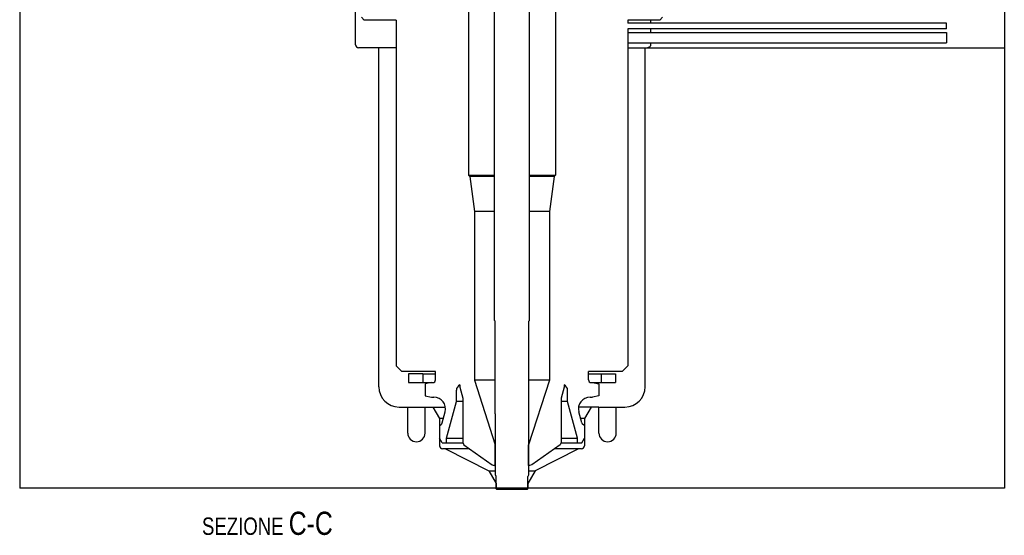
# Model space of a CAD drawing. Extents: x 0 to 1189, y 0 to 841.
# Tile 69 of 76: x 778 to 948, y 435 to 524. Entities that reach past the tile are written whole.
import ezdxf

# ---------------------------------------------------------------- set-up
doc = ezdxf.new("R2010")
doc.units = 0
doc.header["$LTSCALE"] = 65.395
doc.layers.get('0').update_dxf_attribs({"linetype": 'CONTINUOUS'})
doc.layers.add('MG46096_3_G_55_R000_JG_BL12', color=7, linetype='CONTINUOUS')
doc.layers.add('MG46_3_PPU_WEB_BL11', color=7, linetype='CONTINUOUS')
doc.styles.get("Standard").update_dxf_attribs({"font": 'txt', "width": 0.8})

# ---------------------------------------------------------------- blocks, each defined once
blk = doc.blocks.new('MG46_3_PPU_WEB_BL11', base_point=(604.15, 524.71))
at = {"layer": 'MG46_3_PPU_WEB_BL11', "color": 7, "linetype": 'CONTINUOUS'}
for p, q in [((778.31, 539.15), (778.31, 443.15)), ((948.31, 539.15), (948.31, 443.15)), ((836.31, 519.65), (836.31, 531.15)), ((887.24, 523.9), (887.24, 523.4)), ((887.24, 522.4), (887.24, 521.8)), ((843.31, 519.15), (836.81, 519.15)), ((840.31, 460.65), (840.31, 519.15)), ((883.31, 519.15), (948.31, 519.15)), ((886.31, 460.65), (886.31, 519.15)), ((887.24, 520), (887.24, 519.65)), ((843.81, 457.15), (851.81, 457.15)), ((845.31, 452.65), (845.31, 457.15)), ((848.31, 452.65), (848.31, 457.15)), ((849.65, 457.15), (850.81, 455.15)), ((878.31, 457.15), (874.81, 457.15)), ((876.96, 457.15), (875.81, 455.15)), ((878.31, 452.65), (878.31, 457.15)), ((878.41, 457.15), (882.81, 457.15)), ((881.31, 452.65), (881.31, 457.15)), ((851.45, 455.15), (850.81, 455.15)), ((850.81, 455.15), (850.81, 450.45)), ((875.81, 455.15), (875.17, 455.15)), ((875.81, 455.15), (875.81, 450.45)), ((855.92, 449.95), (851.31, 449.95)), ((851.81, 449.95), (859.3, 446.14)), ((874.81, 449.95), (867.32, 446.14)), ((875.31, 449.95), (870.69, 449.95)), ((859.3, 446.14), (860.46, 446.14)), ((859.3, 446.14), (860.56, 443.95)), ((867.32, 446.14), (866.06, 443.95)), ((866.15, 446.14), (867.32, 446.14)), ((860.56, 443.95), (860.56, 443.15)), ((866.06, 443.95), (866.06, 443.15)), ((860.56, 443.15), (778.31, 443.15)), ((948.31, 443.15), (866.06, 443.15))]:
    blk.add_line(p, q, dxfattribs=at)
blk.add_lwpolyline([(887.24, 519.65), (887.23, 519.56), (887.2, 519.47), (887.15, 519.39), (887.08, 519.31), (887, 519.24), (886.9, 519.19), (886.79, 519.17), (886.68, 519.15)], dxfattribs=at)
for centre, radius, start, end in [((836.81, 519.65), 0.5, 180, 270), ((843.81, 460.65), 3.5, 180, 270), ((882.81, 460.65), 3.5, 270, 360), ((846.81, 452.65), 1.5, 180, 360), ((879.81, 452.65), 1.5, 180, 360), ((851.31, 450.45), 0.5, 180, 270), ((875.31, 450.45), 0.5, 270, 360)]:
    blk.add_arc(centre, radius, start, end, dxfattribs=at)
blk = doc.blocks.new('MG46096_3_G_55_R000_JG_BL12', base_point=(605.63, 511.41))
at = {"layer": 'MG46096_3_G_55_R000_JG_BL12', "color": 7, "linetype": 'CONTINUOUS'}
for p, q in [((860.31, 472.05), (860.31, 588.15)), ((866.31, 472.05), (866.31, 588.15)), ((855.81, 531.9), (855.81, 497.15)), ((870.81, 531.9), (870.81, 497.15)), ((837.31, 524.4), (837.81, 523.9)), ((843.31, 523.9), (837.81, 523.9)), ((843.31, 523.9), (843.31, 464.25)), ((888.81, 523.9), (883.31, 523.9)), ((883.31, 523.9), (883.31, 523.4)), ((889.31, 524.4), (888.81, 523.9)), ((938.31, 523.4), (883.31, 523.4)), ((938.31, 522.4), (883.31, 522.4)), ((883.31, 522.4), (883.31, 464.25)), ((938.31, 522.4), (938.31, 523.4)), ((883.31, 521.8), (938.31, 521.8)), ((938.31, 521.8), (938.31, 520)), ((883.31, 520), (938.31, 520)), ((855.81, 497.15), (860.31, 497.15)), ((855.81, 497.15), (856.01, 496.95)), ((860.31, 496.95), (856.01, 496.95)), ((856.01, 496.95), (856.81, 490.88)), ((866.31, 497.15), (870.81, 497.15)), ((870.61, 496.95), (866.31, 496.95)), ((870.61, 496.95), (869.81, 490.88)), ((870.81, 497.15), (870.61, 496.95)), ((860.31, 490.88), (856.81, 490.88)), ((856.81, 490.88), (856.81, 461.79)), ((869.81, 490.88), (866.31, 490.88)), ((869.81, 490.88), (869.81, 461.79)), ((860.41, 471.95), (860.31, 472.05)), ((860.41, 455.95), (860.41, 471.95)), ((866.21, 471.95), (866.31, 472.05)), ((866.21, 455.95), (866.21, 471.95)), ((843.31, 464.25), (844.31, 463.25)), ((883.31, 464.25), (882.31, 463.25)), ((850.11, 463.25), (844.31, 463.25)), ((847.93, 462.85), (845.46, 462.85)), ((845.46, 462.85), (845.46, 461.35)), ((847.93, 462.85), (847.93, 461.35)), ((847.94, 462.85), (850.11, 462.85)), ((850.11, 461.85), (850.11, 463.25)), ((882.31, 463.25), (876.51, 463.25)), ((876.51, 461.85), (876.51, 463.25)), ((876.51, 462.85), (881.16, 462.85)), ((878.69, 462.85), (878.69, 461.35)), ((881.16, 462.85), (881.16, 461.35)), ((845.46, 461.35), (849.61, 461.35)), ((849.41, 461.35), (848.31, 461.16)), ((848.31, 461.16), (848.31, 459.05)), ((854.31, 460.95), (854.31, 460.55)), ((860.41, 461.79), (856.81, 461.79)), ((856.81, 461.79), (860.43, 450.63)), ((869.81, 461.79), (866.18, 450.63)), ((869.81, 461.79), (866.21, 461.79)), ((872.31, 460.95), (872.31, 460.55)), ((877.01, 461.35), (881.16, 461.35)), ((877.21, 461.35), (878.31, 461.16)), ((878.31, 461.16), (878.31, 459.05)), ((848.31, 459.05), (849.41, 458.85)), ((853.71, 458.1), (853.71, 460.03)), ((854.31, 460.55), (854.81, 458.69)), ((872.31, 460.55), (871.81, 458.69)), ((872.91, 458.1), (872.91, 460.03)), ((878.31, 459.05), (877.21, 458.85)), ((849.41, 458.85), (849.83, 458.85)), ((852.01, 451.75), (853.71, 458.1)), ((854.81, 458.1), (853.71, 458.1)), ((854.81, 458.69), (854.81, 451.05)), ((871.81, 458.69), (871.81, 451.05)), ((872.91, 458.1), (871.81, 458.1)), ((874.61, 451.75), (872.91, 458.1)), ((876.78, 458.85), (877.21, 458.85)), ((851.25, 454.42), (851.77, 456.34)), ((860.46, 455.9), (860.41, 455.95)), ((860.46, 445.43), (860.46, 455.9)), ((866.15, 455.95), (866.16, 455.95)), ((866.15, 455.95), (866.15, 445.4)), ((866.16, 455.95), (866.16, 455.9)), ((866.16, 455.9), (866.21, 455.95)), ((875.36, 454.42), (874.85, 456.34)), ((850.81, 453.95), (851.07, 454.15)), ((850.81, 453.95), (850.81, 451.75)), ((875.81, 453.95), (875.55, 454.15)), ((875.81, 453.95), (875.81, 451.75)), ((851.27, 450.95), (850.81, 451.75)), ((851.27, 450.95), (854.85, 450.95)), ((852.01, 451.75), (854.81, 451.75)), ((852.01, 450.95), (852.01, 451.75)), ((854.81, 451.05), (854.99, 450.61)), ((854.99, 450.61), (859.91, 447.16)), ((860.46, 450.63), (860.43, 450.63)), ((860.43, 447.05), (860.43, 450.63)), ((866.18, 450.63), (866.15, 450.63)), ((866.18, 447.05), (866.18, 450.63)), ((871.62, 450.61), (866.71, 447.16)), ((871.81, 451.05), (871.62, 450.61)), ((871.77, 450.95), (875.35, 450.95)), ((871.81, 451.75), (874.61, 451.75)), ((874.61, 450.95), (874.61, 451.75)), ((875.35, 450.95), (875.81, 451.75)), ((859.91, 447.16), (860.26, 447.05)), ((866.71, 447.16), (866.36, 447.05)), ((860.46, 447.05), (860.26, 447.05)), ((860.56, 445.15), (860.46, 445.43)), ((866.36, 447.05), (866.15, 447.05)), ((860.56, 443.05), (860.56, 445.15)), ((866.15, 445.4), (866.06, 445.15)), ((866.06, 443.05), (866.06, 445.15)), ((860.66, 442.95), (860.56, 443.05)), ((860.66, 442.95), (865.96, 442.95)), ((865.96, 442.95), (866.06, 443.05))]:
    blk.add_line(p, q, dxfattribs=at)
for centre, radius, start, end in [((849.61, 461.85), 0.5, 270, 360), ((854.71, 460.03), 1, 113.5782, 180), ((871.91, 460.03), 1, 0, 66.4218), ((877.01, 461.85), 0.5, 180, 270), ((849.83, 456.85), 2, 345, 90), ((876.78, 456.85), 2, 90, 195), ((850.77, 454.55), 0.5, 307, 345), ((875.85, 454.55), 0.5, 195, 233)]:
    blk.add_arc(centre, radius, start, end, dxfattribs=at)

msp = doc.modelspace()

# ---------------------------------------------------------------- linework, layer by layer
at = {"color": 7, "linetype": 'CONTINUOUS'}
msp.add_line((948.309, 443.154), (778.309, 443.154), dxfattribs=at)

# ---------------------------------------------------------------- block references
at = {"layer": 'MG46096_3_G_55_R000_JG_BL12'}
msp.add_blockref('MG46096_3_G_55_R000_JG_BL12', (605.627, 511.409), dxfattribs=at)
at = {"layer": 'MG46_3_PPU_WEB_BL11'}
msp.add_blockref('MG46_3_PPU_WEB_BL11', (604.153, 524.706), dxfattribs=at)

# ---------------------------------------------------------------- texts
at = {"color": 2, "linetype": 'CONTINUOUS', "insert": (832.368, 439.08), "char_height": 3, "width": 41.28571, "attachment_point": 3}
msp.add_mtext('SEZIONE \\H4.0;C-C', dxfattribs=at)

doc.saveas('drawing.dxf')
